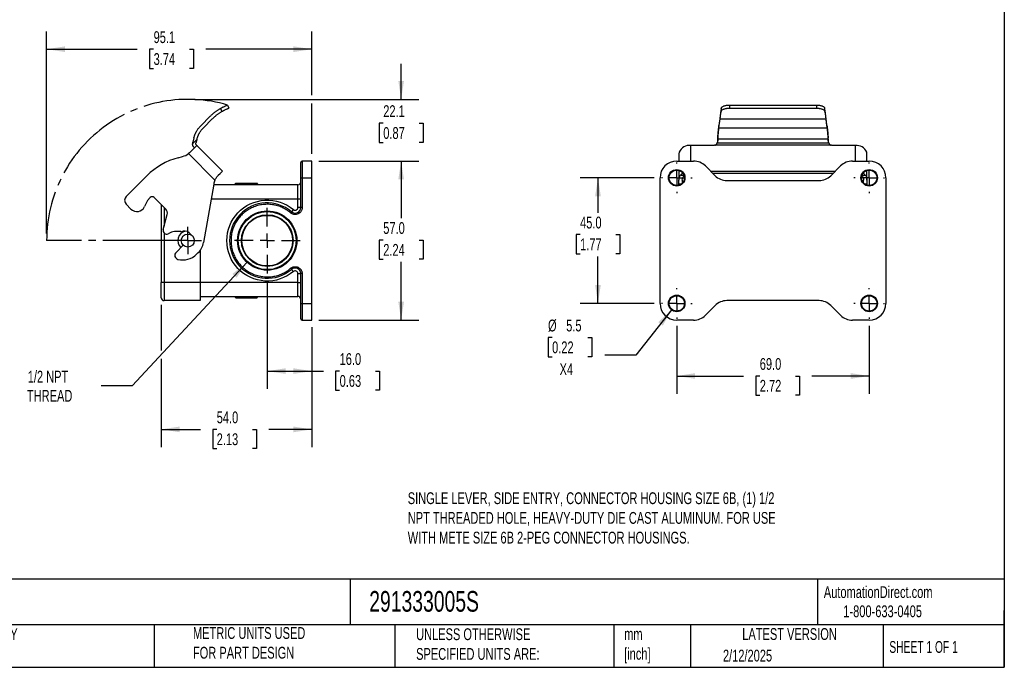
# Model space of a CAD drawing. Header units: millimetres. Extents: x 13 to 546, y 13 to 419.
# Tile 4 of 8: x 193 to 546, y 13 to 245. Entities that reach past the tile are written whole.
import ezdxf

# ---------------------------------------------------------------- set-up
doc = ezdxf.new("R2010")
doc.units = ezdxf.units.MM
doc.header["$LTSCALE"] = 2
doc.linetypes.add('SLD-Center', pattern=[19.05, 15.24, -1.27, 1.27, -1.27])
doc.linetypes.add('SLD-Solid', pattern=[0])
doc.layers.add('CENTER', color=40, linetype='SLD-Center')
doc.layers.add('DIMENSIONS', color=140, linetype='SLD-Solid', lineweight=25)
doc.layers.add('TEXT', color=140, linetype='SLD-Solid', lineweight=25)
doc.styles.add('SLDTEXTSTYLE0', font='TXT', dxfattribs={"width": 0.7})
doc.styles.add('SLDTEXTSTYLE1', font='TXT', dxfattribs={"width": 0.65})
doc.dimstyles.new('SLDDIMSTYLE1', dxfattribs={"dimtxt": 4.316016, "dimasz": 6.604, "dimexe": 0, "dimexo": 0.0625, "dimgap": 1.079004, "dimtad": 0, "dimtih": 1, "dimtoh": 1, "dimrnd": 1e-09, "dimzin": 12, "dimdsep": 46, "dimtxsty": 'SLDTEXTSTYLE0', "dimsah": 1, "dimcen": 0, "dimadec": 0, "dimazin": 3, "dimtfac": 1, "dimtofl": 0, "dimtmove": 0, "dimatfit": 3, "dimfxl": 0, "dimfrac": 2, "dimtolj": 1, "dimtzin": 12, "dimarcsym": 0})
doc.dimstyles.new('SLDDIMSTYLE2', dxfattribs={"dimtxt": 4.316016, "dimasz": 6.604, "dimexe": 0, "dimexo": 0.0625, "dimgap": 1.079004, "dimtad": 0, "dimtih": 1, "dimtoh": 1, "dimrnd": 1e-09, "dimzin": 12, "dimdsep": 46, "dimtxsty": 'SLDTEXTSTYLE0', "dimsah": 1, "dimcen": 0.09, "dimadec": 0, "dimazin": 3, "dimtfac": 1, "dimtmove": 0, "dimatfit": 0, "dimfxl": 0, "dimfrac": 2, "dimtolj": 1, "dimtzin": 12, "dimarcsym": 0})
doc.dimstyles.new('SLDDIMSTYLE3', dxfattribs={"dimtxt": 4.316016, "dimasz": 6.604, "dimexe": 0, "dimexo": 0.0625, "dimgap": 1.079004, "dimtad": 0, "dimtih": 1, "dimtoh": 1, "dimrnd": 1e-09, "dimzin": 12, "dimdsep": 46, "dimtxsty": 'SLDTEXTSTYLE0', "dimsah": 1, "dimcen": 0.09, "dimadec": 0, "dimazin": 3, "dimtfac": 1, "dimtofl": 0, "dimtmove": 0, "dimatfit": 3, "dimfxl": 0, "dimfrac": 2, "dimtolj": 1, "dimtzin": 12, "dimarcsym": 0})
doc.dimstyles.new('SLDDIMSTYLE4', dxfattribs={"dimtxt": 4.316016, "dimasz": 6.604, "dimexe": 0, "dimexo": 0.0625, "dimgap": 1.079004, "dimtad": 0, "dimtih": 1, "dimtoh": 1, "dimrnd": 1e-09, "dimzin": 4, "dimdsep": 46, "dimtxsty": 'SLDTEXTSTYLE0', "dimsah": 1, "dimcen": 0.09, "dimadec": 0, "dimazin": 1, "dimtfac": 1, "dimtofl": 0, "dimtmove": 0, "dimatfit": 3, "dimfxl": 0, "dimfrac": 2, "dimtolj": 1, "dimtzin": 12, "dimarcsym": 0})
doc.dimstyles.new('SLDDIMSTYLE5', dxfattribs={"dimtxt": 4.316016, "dimasz": 6.604, "dimexe": 0, "dimexo": 0.0625, "dimgap": 1.079004, "dimtad": 0, "dimtih": 1, "dimtoh": 1, "dimrnd": 1e-09, "dimzin": 12, "dimdsep": 46, "dimtxsty": 'SLDTEXTSTYLE0', "dimsah": 1, "dimcen": 0, "dimadec": 0, "dimazin": 3, "dimtfac": 1, "dimtofl": 0, "dimtmove": 0, "dimatfit": 3, "dimfxl": 0, "dimfrac": 2, "dimtolj": 1, "dimtzin": 12, "dimarcsym": 0})

# ---------------------------------------------------------------- blocks, each defined once
blk = doc.blocks.new('_D_3')
at = {"layer": 'DIMENSIONS'}
for p, q in [((329.85, 216.14), (329.85, 228.84)), ((255.89, 216.14), (336.2, 216.14)), ((323.44, 207.59), (321.99, 207.59)), ((321.99, 207.59), (321.99, 200.73)), ((336.27, 207.59), (337.72, 207.59)), ((337.72, 207.59), (337.72, 200.73)), ((321.99, 200.73), (323.44, 200.73)), ((337.72, 200.73), (336.27, 200.73)), ((300.39, 194.04), (336.2, 194.04)), ((329.85, 194.04), (329.85, 181.34))]:
    blk.add_line(p, q, dxfattribs=at)
for points in [[(329.85, 216.14), (330.87, 222.75), (328.84, 222.75)], [(329.85, 194.04), (328.84, 187.44), (330.87, 187.44)]]:
    blk.add_solid(points, dxfattribs=at)
at = {"layer": 'DIMENSIONS', "char_height": 4.233, "attachment_point": 1, "style": 'SLDTEXTSTYLE0'}
for s, insert in [('22.1', (323.44, 214.02)), ('0.87', (323.44, 206.19))]:
    blk.add_mtext(s, dxfattribs=dict(at, insert=insert))
blk = doc.blocks.new('_D_4')
at = {"layer": 'DIMENSIONS'}
for p, q in [((202.75, 168.08), (202.75, 240.45)), ((297.85, 217.67), (297.85, 240.45)), ((202.75, 234.1), (235.26, 234.1)), ((241.11, 234.1), (239.66, 234.1)), ((239.66, 234.1), (239.66, 227.24)), ((253.94, 234.1), (255.39, 234.1)), ((255.39, 234.1), (255.39, 227.24)), ((297.85, 234.1), (259.79, 234.1)), ((239.66, 227.24), (241.11, 227.24)), ((255.39, 227.24), (253.94, 227.24)), ((297.85, 196.58), (297.85, 214.62))]:
    blk.add_line(p, q, dxfattribs=at)
for points in [[(202.75, 234.1), (209.36, 233.09), (209.36, 235.12)], [(297.85, 234.1), (291.25, 235.12), (291.25, 233.09)]]:
    blk.add_solid(points, dxfattribs=at)
at = {"layer": 'DIMENSIONS', "char_height": 4.233, "attachment_point": 1, "style": 'SLDTEXTSTYLE0'}
for s, insert in [('95.1', (241.11, 240.53)), ('3.74', (241.11, 232.7))]:
    blk.add_mtext(s, dxfattribs=dict(at, insert=insert))
blk = doc.blocks.new('_D_5')
at = {"layer": 'DIMENSIONS'}
for p, q in [((300.39, 194.04), (336.2, 194.04)), ((329.85, 194.04), (329.85, 173.56)), ((323.44, 165.73), (321.99, 165.73)), ((321.99, 165.73), (321.99, 158.87)), ((336.27, 165.73), (337.72, 165.73)), ((337.72, 165.73), (337.72, 158.87)), ((321.99, 158.87), (323.44, 158.87)), ((337.72, 158.87), (336.27, 158.87)), ((329.85, 137.04), (329.85, 157.91)), ((300.39, 137.04), (336.2, 137.04))]:
    blk.add_line(p, q, dxfattribs=at)
for points in [[(329.85, 194.04), (328.84, 187.44), (330.87, 187.44)], [(329.85, 137.04), (330.87, 143.65), (328.84, 143.65)]]:
    blk.add_solid(points, dxfattribs=at)
at = {"layer": 'DIMENSIONS', "char_height": 4.233, "attachment_point": 1, "style": 'SLDTEXTSTYLE0'}
for s, insert in [('57.0', (323.44, 172.16)), ('2.24', (323.44, 164.33))]:
    blk.add_mtext(s, dxfattribs=dict(at, insert=insert))
blk = doc.blocks.new('_D_6')
at = {"layer": 'DIMENSIONS'}
for p, q in [((243.85, 142.5), (243.85, 126.22)), ((297.85, 134.5), (297.85, 91.57)), ((243.85, 123.17), (243.85, 91.57)), ((243.85, 97.92), (257.88, 97.92)), ((263.73, 97.92), (262.28, 97.92)), ((262.28, 97.92), (262.28, 91.06)), ((276.55, 97.92), (278, 97.92)), ((278, 97.92), (278, 91.06)), ((297.85, 97.92), (282.4, 97.92)), ((262.28, 91.06), (263.73, 91.06)), ((278, 91.06), (276.55, 91.06))]:
    blk.add_line(p, q, dxfattribs=at)
for points in [[(243.85, 97.92), (250.46, 96.9), (250.46, 98.93)], [(297.85, 97.92), (291.25, 98.93), (291.25, 96.9)]]:
    blk.add_solid(points, dxfattribs=at)
at = {"layer": 'DIMENSIONS', "char_height": 4.233, "attachment_point": 1, "style": 'SLDTEXTSTYLE0'}
for s, insert in [('54.0', (263.73, 104.34)), ('2.13', (263.73, 96.51))]:
    blk.add_mtext(s, dxfattribs=dict(at, insert=insert))
blk = doc.blocks.new('_D_7')
at = {"layer": 'DIMENSIONS'}
for p, q in [((281.85, 151.21), (281.85, 112.44)), ((297.85, 134.5), (297.85, 112.44)), ((281.85, 118.79), (297.85, 118.79)), ((297.85, 118.79), (301.96, 118.79)), ((307.8, 118.79), (306.35, 118.79)), ((306.35, 118.79), (306.35, 111.93)), ((320.63, 118.79), (322.08, 118.79)), ((322.08, 118.79), (322.08, 111.93)), ((306.35, 111.93), (307.8, 111.93)), ((322.08, 111.93), (320.63, 111.93))]:
    blk.add_line(p, q, dxfattribs=at)
for points in [[(281.85, 118.79), (288.46, 117.78), (288.46, 119.81)], [(297.85, 118.79), (291.25, 119.81), (291.25, 117.78)]]:
    blk.add_solid(points, dxfattribs=at)
at = {"layer": 'DIMENSIONS', "char_height": 4.233, "attachment_point": 1, "style": 'SLDTEXTSTYLE0'}
for s, insert in [('16.0', (307.8, 125.22)), ('0.63', (307.8, 117.39))]:
    blk.add_mtext(s, dxfattribs=dict(at, insert=insert))
blk = doc.blocks.new('_D_8')
at = {"layer": 'DIMENSIONS'}
for p, q in [((274.62, 157.76), (233.4, 113.46)), ((233.4, 113.46), (222.29, 113.46))]:
    blk.add_line(p, q, dxfattribs=at)
blk.add_solid([(274.62, 157.76), (269.37, 153.62), (270.86, 152.23)], dxfattribs=at)
at = {"layer": 'DIMENSIONS', "char_height": 4.233, "attachment_point": 1, "style": 'SLDTEXTSTYLE0'}
for s, insert in [('1/2 NPT', (195.98, 118.92)), ('THREAD', (195.69, 112.06))]:
    blk.add_mtext(s, dxfattribs=dict(at, insert=insert))
blk = doc.blocks.new('SW_CENTERMARKSYMBOL_8')
at = {"layer": 'CENTER', "color": 0}
for p, q in [((0, 2.54), (0, 4.89)), ((-2.54, 0), (-4.89, 0)), ((0, 0), (-2.54, 0)), ((0, 0), (0, 2.54)), ((0, 0), (0, -2.54)), ((0, 0), (2.54, 0)), ((2.54, 0), (4.89, 0)), ((0, -2.54), (0, -4.89))]:
    blk.add_line(p, q, dxfattribs=at)
blk = doc.blocks.new('SW_CENTERMARKSYMBOL_9')
at = {"layer": 'CENTER', "color": 0}
for p, q in [((0, 5.08), (0, 11.79)), ((-5.08, 0), (-11.79, 0)), ((0, 0), (-2.54, 0)), ((0, 0), (0, 2.54)), ((0, 0), (0, -2.54)), ((0, 0), (2.54, 0)), ((5.08, 0), (11.79, 0)), ((0, -5.08), (0, -11.79))]:
    blk.add_line(p, q, dxfattribs=at)
blk = doc.blocks.new('_D_9')
at = {"layer": 'DIMENSIONS'}
for p, q in [((428.66, 135), (428.66, 110.69)), ((497.66, 135), (497.66, 110.69)), ((428.66, 117.04), (452.58, 117.04)), ((458.43, 117.04), (456.98, 117.04)), ((456.98, 117.04), (456.98, 110.18)), ((471.25, 117.04), (472.7, 117.04)), ((472.7, 117.04), (472.7, 110.18)), ((497.66, 117.04), (477.1, 117.04)), ((456.98, 110.18), (458.43, 110.18)), ((472.7, 110.18), (471.25, 110.18))]:
    blk.add_line(p, q, dxfattribs=at)
for points in [[(428.66, 117.04), (435.26, 116.03), (435.26, 118.06)], [(497.66, 117.04), (491.06, 118.06), (491.06, 116.03)]]:
    blk.add_solid(points, dxfattribs=at)
at = {"layer": 'DIMENSIONS', "char_height": 4.233, "attachment_point": 1, "style": 'SLDTEXTSTYLE0'}
for s, insert in [('69.0', (458.43, 123.47)), ('2.72', (458.43, 115.64))]:
    blk.add_mtext(s, dxfattribs=dict(at, insert=insert))
blk = doc.blocks.new('_D_10')
at = {"layer": 'DIMENSIONS'}
for p, q in [((420.62, 188.04), (394.07, 188.04)), ((400.42, 188.04), (400.42, 175.52)), ((394, 167.7), (392.55, 167.7)), ((392.55, 167.7), (392.55, 160.84)), ((406.83, 167.7), (408.28, 167.7)), ((408.28, 167.7), (408.28, 160.84)), ((392.55, 160.84), (394, 160.84)), ((400.42, 143.04), (400.42, 159.87)), ((408.28, 160.84), (406.83, 160.84)), ((420.62, 143.04), (394.07, 143.04))]:
    blk.add_line(p, q, dxfattribs=at)
for points in [[(400.42, 188.04), (399.4, 181.44), (401.43, 181.44)], [(400.42, 143.04), (401.43, 149.65), (399.4, 149.65)]]:
    blk.add_solid(points, dxfattribs=at)
at = {"layer": 'DIMENSIONS', "char_height": 4.233, "attachment_point": 1, "style": 'SLDTEXTSTYLE0'}
for s, insert in [('45.0', (394, 174.12)), ('1.77', (394, 166.3))]:
    blk.add_mtext(s, dxfattribs=dict(at, insert=insert))
blk = doc.blocks.new('_D_11')
at = {"layer": 'DIMENSIONS'}
for p, q in [((426.95, 140.89), (413.99, 124.55)), ((383.97, 130.82), (382.53, 130.82)), ((382.53, 130.82), (382.53, 123.96)), ((396.8, 130.82), (398.25, 130.82)), ((398.25, 130.82), (398.25, 123.96)), ((382.53, 123.96), (383.97, 123.96)), ((398.25, 123.96), (396.8, 123.96)), ((413.99, 124.55), (402.87, 124.55))]:
    blk.add_line(p, q, dxfattribs=at)
blk.add_solid([(426.95, 140.89), (422.05, 136.35), (423.64, 135.08)], dxfattribs=at)
at = {"layer": 'DIMENSIONS', "char_height": 4.233, "attachment_point": 1, "style": 'SLDTEXTSTYLE0'}
for s, insert in [('%%c', (382.51, 137.24)), ('5.5', (389.03, 137.24)), ('0.22', (383.97, 129.42)), ('X4', (386.66, 121.59))]:
    blk.add_mtext(s, dxfattribs=dict(at, insert=insert))
blk = doc.blocks.new('SW_CENTERMARKSYMBOL_10')
at = {"layer": 'CENTER', "color": 0}
for p, q in [((0, 5.08), (0, 5.5)), ((-5.08, 0), (-5.5, 0)), ((0, 0), (-2.54, 0)), ((0, 0), (0, 2.54)), ((0, 0), (0, -2.54)), ((0, 0), (2.54, 0)), ((5.08, 0), (5.5, 0)), ((0, -5.08), (0, -5.5))]:
    blk.add_line(p, q, dxfattribs=at)
blk = doc.blocks.new('SW_CENTERMARKSYMBOL_11')
at = {"layer": 'CENTER', "color": 0}
for p, q in [((0, 5.08), (0, 5.5)), ((-5.08, 0), (-5.5, 0)), ((0, 0), (-2.54, 0)), ((0, 0), (0, 2.54)), ((0, 0), (0, -2.54)), ((0, 0), (2.54, 0)), ((5.08, 0), (5.5, 0)), ((0, -5.08), (0, -5.5))]:
    blk.add_line(p, q, dxfattribs=at)
blk = doc.blocks.new('SW_CENTERMARKSYMBOL_12')
at = {"layer": 'CENTER', "color": 0}
for p, q in [((0, 5.08), (0, 5.5)), ((-5.08, 0), (-5.5, 0)), ((0, 0), (-2.54, 0)), ((0, 0), (0, 2.54)), ((0, 0), (0, -2.54)), ((0, 0), (2.54, 0)), ((5.08, 0), (5.5, 0)), ((0, -5.08), (0, -5.5))]:
    blk.add_line(p, q, dxfattribs=at)
blk = doc.blocks.new('SW_CENTERMARKSYMBOL_13')
at = {"layer": 'CENTER', "color": 0}
for p, q in [((0, 5.08), (0, 5.5)), ((-5.08, 0), (-5.5, 0)), ((0, 0), (-2.54, 0)), ((0, 0), (0, 2.54)), ((0, 0), (0, -2.54)), ((0, 0), (2.54, 0)), ((5.08, 0), (5.5, 0)), ((0, -5.08), (0, -5.5))]:
    blk.add_line(p, q, dxfattribs=at)

msp = doc.modelspace()

# ---------------------------------------------------------------- linework, layer by layer
for p, q in [((265.097, 212.894), (265.543, 211.765)), ((267.588, 214.1), (268.029, 212.984)), ((444.611, 212.894), (444.569, 211.765)), ((447.61, 214.1), (447.568, 212.984)), ((447.568, 212.984), (478.751, 212.984)), ((447.61, 214.1), (478.709, 214.1)), ((478.709, 214.1), (478.751, 212.984)), ((481.751, 211.765), (481.709, 212.894)), ((261.298, 209.973), (258.123, 206.798)), ((258.971, 205.95), (262.146, 209.124)), ((444.195, 209.973), (443.802, 206.798)), ((443.802, 205.95), (444.195, 209.124)), ((444.195, 209.124), (482.124, 209.124)), ((482.517, 206.798), (482.124, 209.973)), ((482.124, 209.124), (482.517, 205.95)), ((443.802, 205.95), (482.517, 205.95)), ((255.067, 200.207), (256.631, 201.771)), ((255.535, 202.315), (255.133, 200.817)), ((256.631, 201.771), (256.694, 202.005)), ((443.365, 202.315), (443.255, 200.911)), ((443.34, 201.29), (443.399, 201.771)), ((443.399, 201.771), (443.417, 202.005)), ((443.417, 202.005), (482.902, 202.005)), ((482.902, 202.005), (482.921, 201.771)), ((482.921, 201.771), (482.98, 201.29)), ((483.065, 200.911), (482.955, 202.315)), ((256.607, 199.626), (254.208, 197.227)), ((265.799, 190.433), (256.607, 199.626)), ((441.759, 199.626), (433.66, 199.626)), ((433.66, 194.043), (433.66, 199.626)), ((483.899, 199.733), (442.42, 199.733)), ((443.149, 200.506), (483.171, 200.506)), ((492.66, 199.626), (484.561, 199.626)), ((492.66, 199.626), (492.66, 194.043)), ((249.882, 195.236), (251.519, 195.674)), ((253.599, 196.694), (263.096, 187.197)), ((429.46, 196.694), (429.46, 194.043)), ((496.86, 194.043), (496.86, 196.694)), ((294.354, 194.043), (294.354, 188.043)), ((297.854, 194.043), (294.354, 194.043)), ((297.854, 188.043), (297.854, 194.043)), ((428.66, 194.043), (434.674, 194.043)), ((429.46, 190.674), (429.46, 187.197)), ((438.917, 192.286), (442.402, 188.8)), ((483.917, 188.8), (487.402, 192.286)), ((491.645, 194.043), (497.66, 194.043)), ((496.86, 187.197), (496.86, 190.674)), ((231.293, 181.382), (238.675, 188.765)), ((264.309, 188.943), (264.951, 189.585)), ((264.951, 189.585), (265.799, 190.433)), ((293.854, 177.386), (293.854, 188.043)), ((293.854, 188.043), (294.354, 188.043)), ((294.354, 188.043), (294.354, 177.386)), ((294.354, 188.043), (297.854, 188.043)), ((297.854, 143.043), (297.854, 188.043)), ((422.66, 143.043), (422.66, 188.043)), ((429.46, 185.742), (429.46, 187.197)), ((430.018, 188.943), (431.259, 188.943)), ((430.66, 187.197), (430.66, 186.156)), ((430.72, 189.585), (430.868, 189.682)), ((430.72, 189.585), (430.89, 189.585)), ((440.77, 190.433), (485.55, 190.433)), ((484.701, 189.585), (441.618, 189.585)), ((495.061, 188.943), (496.302, 188.943)), ((495.599, 189.585), (495.421, 189.585)), ((495.452, 189.682), (495.599, 189.585)), ((495.66, 186.156), (495.66, 187.197)), ((496.86, 187.197), (496.86, 185.742)), ((503.66, 188.043), (503.66, 143.043)), ((262.643, 185.742), (258.964, 164.882)), ((292.854, 185.543), (262.607, 185.543)), ((270.354, 185.543), (270.354, 185.843)), ((270.354, 185.843), (271.128, 185.843)), ((271.128, 186.043), (270.554, 186.043)), ((271.128, 186.043), (271.128, 185.843)), ((273.929, 186.043), (271.128, 186.043)), ((271.128, 185.543), (271.128, 185.843)), ((271.128, 185.843), (273.157, 185.843)), ((273.157, 185.543), (273.157, 185.843)), ((273.157, 185.843), (278.354, 185.843)), ((278.154, 186.043), (273.929, 186.043)), ((278.354, 185.843), (278.354, 185.543)), ((292.854, 180.543), (292.854, 185.543)), ((429.46, 185.742), (429.46, 185.412)), ((430.165, 185.742), (429.46, 185.742)), ((446.645, 187.043), (479.674, 187.043)), ((496.86, 185.742), (496.154, 185.742)), ((496.86, 185.412), (496.86, 185.742)), ((239.919, 180.958), (238.858, 179.897)), ((245.467, 176.825), (241.334, 180.958)), ((261.726, 180.543), (292.854, 180.543)), ((292.854, 177.386), (292.854, 180.543)), ((292.854, 180.543), (293.854, 180.543)), ((232.996, 176.851), (231.293, 178.554)), ((238.858, 179.897), (237.836, 177.704)), ((243.854, 178.437), (243.854, 150.543)), ((244.854, 177.437), (244.854, 170.675)), ((291.209, 176.622), (290.564, 175.858)), ((293.854, 177.386), (292.854, 177.386)), ((294.354, 177.386), (293.854, 177.386)), ((244.544, 169.516), (245.984, 174.893)), ((280.846, 174.59), (283.172, 174.549)), ((290.241, 175.476), (290.564, 175.858)), ((244.854, 168.287), (244.854, 150.543)), ((247.504, 168.54), (246.349, 168.002)), ((250.867, 168.774), (248.561, 168.774)), ((250.975, 168.606), (250.867, 168.774)), ((254.64, 167.51), (253.856, 168.294)), ((249.143, 161.332), (251.693, 163.881)), ((257.021, 161.148), (256.526, 160.653)), ((257.854, 162.155), (257.854, 150.543)), ((283.172, 156.537), (280.846, 156.497)), ((290.241, 155.61), (290.564, 155.228)), ((290.564, 155.228), (291.209, 154.464)), ((292.854, 153.7), (293.854, 153.7)), ((292.854, 150.543), (292.854, 153.7)), ((293.854, 143.043), (293.854, 153.7)), ((294.354, 153.7), (293.854, 153.7)), ((294.354, 153.7), (294.354, 143.043)), ((244.854, 150.543), (243.854, 150.543)), ((244.854, 150.543), (244.854, 144.043)), ((257.854, 150.543), (244.854, 150.543)), ((257.854, 150.543), (257.854, 144.043)), ((292.854, 150.543), (257.854, 150.543)), ((292.854, 150.543), (293.854, 150.543)), ((292.854, 145.543), (292.854, 150.543)), ((257.854, 145.543), (292.854, 145.543)), ((270.354, 145.243), (270.354, 145.543)), ((270.354, 145.243), (271.954, 145.243)), ((270.554, 145.043), (271.754, 145.043)), ((271.754, 145.043), (273.754, 145.043)), ((271.954, 145.243), (271.954, 145.543)), ((271.954, 145.243), (273.554, 145.243)), ((273.554, 145.243), (273.554, 145.543)), ((273.554, 145.243), (275.154, 145.243)), ((273.754, 145.043), (274.954, 145.043)), ((274.954, 145.043), (276.954, 145.043)), ((275.154, 145.243), (275.154, 145.543)), ((275.154, 145.243), (276.754, 145.243)), ((276.754, 145.243), (276.754, 145.543)), ((276.754, 145.243), (278.354, 145.243)), ((276.954, 145.043), (278.154, 145.043)), ((278.354, 145.243), (278.354, 145.543)), ((257.854, 144.043), (244.854, 144.043)), ((293.854, 143.043), (294.354, 143.043)), ((294.354, 143.043), (297.854, 143.043)), ((294.354, 143.043), (294.354, 137.043)), ((297.854, 137.043), (297.854, 143.043)), ((442.402, 142.286), (438.917, 138.8)), ((479.674, 144.043), (446.645, 144.043)), ((487.402, 138.8), (483.917, 142.286)), ((294.354, 137.043), (297.854, 137.043)), ((434.674, 137.043), (428.66, 137.043)), ((497.66, 137.043), (491.645, 137.043))]:
    msp.add_line(p, q)
for centre, radius in [((428.66, 188.043), 2.96), ((428.66, 188.043), 2.75), ((497.66, 188.043), 2.96), ((497.66, 188.043), 2.75), ((281.854, 165.543), 10.628), ((281.854, 165.543), 10.393), ((281.854, 165.543), 9.25), ((281.852, 165.543), 9.102), ((253.354, 165.543), 2.35), ((428.66, 143.043), 2.96), ((428.66, 143.043), 2.75), ((497.66, 143.043), 2.96), ((497.66, 143.043), 2.75)]:
    msp.add_circle(centre, radius)
for centre, radius, start, end in [((433.25, 195.59), 4.057, 84.20136, 156.19619), ((493.036, 195.532), 4.111, 24.34729, 95.25516), ((256.353, 171.087), 25, 105.0007, 135), ((249.966, 201.47), 6, 285.0007, 307.26346), ((294.354, 193.543), 0.5, 90, 180), ((428.66, 188.043), 6, 90, 180), ((434.674, 188.043), 6, 45, 90), ((491.645, 188.043), 6, 90, 135), ((497.66, 188.043), 6, 0, 90), ((268.551, 184.7), 6, 155.40384, 169.9999), ((432.629, 186.791), 3.383, 124.33938, 140.51336), ((446.645, 193.043), 6, 225, 270), ((479.674, 193.043), 6, 270, 315), ((493.691, 186.791), 3.383, 39.48664, 55.66062), ((270.554, 185.843), 0.2, 90, 180), ((278.154, 185.843), 0.2, 0, 90), ((292.854, 186.543), 1, 270, 0), ((232.707, 179.968), 2, 135, 225), ((240.626, 180.251), 1, 45, 135), ((235.117, 178.972), 3, 225, 334.99948), ((244.053, 175.411), 2, 344.99995, 45), ((281.854, 165.543), 13.5, 49.82223, 310.17777), ((291.854, 177.386), 2, 229.82223, 0), ((291.854, 177.386), 1, 229.82223, 0), ((245.799, 169.18), 1.3, 164.99995, 294.99976), ((248.561, 166.274), 2.5, 90, 114.99976), ((253.354, 165.543), 3.55, 105.34932, 225), ((252.223, 166.674), 2.3, 44.75275, 122.85988), ((252.071, 166.098), 7, 315, 349.9999), ((250.204, 160.271), 1.5, 135, 255.60307), ((251.571, 165.598), 7, 255.60307, 315.05329), ((291.854, 153.7), 2, 0, 130.17777), ((291.854, 153.7), 1, 0, 130.17777), ((244.854, 145.043), 1, 180, 270), ((270.554, 145.243), 0.2, 180, 270), ((271.754, 145.243), 0.2, 270, 0), ((273.754, 145.243), 0.2, 180, 270), ((274.954, 145.243), 0.2, 270, 0), ((276.954, 145.243), 0.2, 180, 270), ((278.154, 145.243), 0.2, 270, 0), ((292.854, 144.543), 1, 0, 90), ((428.66, 143.043), 6, 180, 270), ((446.645, 138.043), 6, 90, 135), ((479.674, 138.043), 6, 45, 90), ((497.66, 143.043), 6, 270, 0), ((434.674, 143.043), 6, 270, 315), ((491.645, 143.043), 6, 225, 270), ((294.354, 137.543), 0.5, 180, 270)]:
    msp.add_arc(centre, radius, start, end)
msp.add_ellipse((273.929, 185.843), major_axis=(-0.773, 0), ratio=0.258819, start_param=4.712389, end_param=6.2831853)
for points, knots in [([(265.097, 212.894), (264.971, 212.82), (264.719, 212.672), (264.349, 212.439), (263.984, 212.198), (263.626, 211.948), (263.274, 211.691), (262.929, 211.425), (262.59, 211.151), (262.257, 210.869), (261.93, 210.579), (261.61, 210.281), (261.402, 210.076), (261.298, 209.973)], [0, 0, 0, 0, 0.0912778, 0.1823306, 0.2732083, 0.3639615, 0.4546407, 0.5452966, 0.6359799, 0.7267415, 0.8176318, 0.9087013, 1, 1, 1, 1]), ([(265.097, 212.894), (265.137, 212.918), (265.217, 212.964), (265.338, 213.032), (265.458, 213.099), (265.618, 213.186), (265.814, 213.29), (266.12, 213.447), (266.481, 213.623), (266.861, 213.797), (267.176, 213.933), (267.371, 214.013), (267.483, 214.058), (267.544, 214.082), (267.581, 214.097), (267.586, 214.099), (267.588, 214.1)], [0, 0, 0, 0, 0.0311615, 0.0623429, 0.0936098, 0.1250275, 0.1877229, 0.2498789, 0.3750112, 0.4995205, 0.6246321, 0.7492157, 0.8123353, 0.8748038, 0.9371736, 1, 1, 1, 1]), ([(265.543, 211.765), (265.588, 211.792), (265.68, 211.846), (265.817, 211.924), (265.954, 212.001), (266.089, 212.076), (266.224, 212.149), (266.357, 212.219), (266.588, 212.339), (266.918, 212.502), (267.286, 212.672), (267.608, 212.812), (267.786, 212.886), (267.891, 212.929), (267.952, 212.953), (268.014, 212.978), (268.024, 212.982), (268.029, 212.984)], [0, 0, 0, 0, 0.0356742, 0.071398, 0.1071741, 0.143005, 0.1788933, 0.2148414, 0.250852, 0.3701521, 0.5005396, 0.6119195, 0.7501751, 0.7802953, 0.8319827, 0.905224, 1, 1, 1, 1]), ([(444.611, 212.894), (444.598, 212.82), (444.574, 212.672), (444.536, 212.439), (444.499, 212.198), (444.461, 211.948), (444.424, 211.691), (444.386, 211.425), (444.348, 211.151), (444.31, 210.869), (444.272, 210.579), (444.233, 210.281), (444.208, 210.076), (444.195, 209.973)], [0, 0, 0, 0, 0.0912778, 0.1823306, 0.2732083, 0.3639615, 0.4546407, 0.5452966, 0.6359799, 0.7267415, 0.8176318, 0.9087013, 1, 1, 1, 1]), ([(444.569, 211.765), (444.574, 211.792), (444.584, 211.846), (444.611, 211.924), (444.645, 212.001), (444.687, 212.076), (444.738, 212.149), (444.797, 212.219), (444.915, 212.339), (445.136, 212.502), (445.497, 212.672), (445.947, 212.812), (446.321, 212.886), (446.63, 212.929), (446.853, 212.953), (447.175, 212.978), (447.427, 212.982), (447.568, 212.984)], [0, 0, 0, 0, 0.0356742, 0.071398, 0.1071741, 0.143005, 0.1788933, 0.2148414, 0.250852, 0.3701521, 0.5005396, 0.6119195, 0.7501751, 0.7802953, 0.8319827, 0.905224, 1, 1, 1, 1]), ([(444.611, 212.894), (444.615, 212.918), (444.624, 212.964), (444.646, 213.032), (444.674, 213.099), (444.719, 213.186), (444.791, 213.29), (444.939, 213.447), (445.181, 213.623), (445.557, 213.797), (446.003, 213.933), (446.423, 214.013), (446.778, 214.058), (447.051, 214.082), (447.329, 214.097), (447.516, 214.099), (447.61, 214.1)], [0, 0, 0, 0, 0.0311615, 0.0623429, 0.0936098, 0.1250275, 0.1877229, 0.2498789, 0.3750112, 0.4995205, 0.6246321, 0.7492157, 0.8123353, 0.8748038, 0.9371736, 1, 1, 1, 1]), ([(478.709, 214.1), (478.756, 214.1), (478.849, 214.099), (478.988, 214.096), (479.128, 214.09), (479.313, 214.078), (479.54, 214.059), (479.894, 214.014), (480.314, 213.933), (480.76, 213.797), (481.137, 213.624), (481.38, 213.448), (481.528, 213.291), (481.615, 213.166), (481.678, 213.034), (481.698, 212.941), (481.709, 212.894)], [0, 0, 0, 0, 0.0311215, 0.0622873, 0.093566, 0.1250251, 0.1876724, 0.2498792, 0.3749445, 0.4995317, 0.6245711, 0.7492157, 0.8121828, 0.8746113, 0.937038, 1, 1, 1, 1]), ([(478.751, 212.984), (478.808, 212.984), (478.917, 212.983), (479.073, 212.978), (479.215, 212.971), (479.342, 212.963), (479.455, 212.953), (479.554, 212.944), (479.639, 212.934), (479.711, 212.926), (479.769, 212.918), (479.814, 212.912), (480.032, 212.88), (480.377, 212.811), (480.825, 212.671), (481.186, 212.501), (481.427, 212.323), (481.571, 212.167), (481.657, 212.04), (481.72, 211.906), (481.741, 211.812), (481.751, 211.765)], [0, 0, 0, 0, 0.0379477, 0.0728672, 0.1047583, 0.1336209, 0.1594548, 0.1822599, 0.2020361, 0.2187832, 0.2325013, 0.2431901, 0.2508498, 0.3891712, 0.5005269, 0.6302969, 0.7501483, 0.8125029, 0.8749206, 0.9374151, 1, 1, 1, 1]), ([(482.124, 209.973), (482.112, 210.076), (482.086, 210.281), (482.048, 210.579), (482.01, 210.869), (481.972, 211.151), (481.934, 211.425), (481.896, 211.691), (481.858, 211.948), (481.821, 212.198), (481.783, 212.439), (481.746, 212.672), (481.721, 212.82), (481.709, 212.894)], [0, 0, 0, 0, 0.0912987, 0.1823682, 0.2732585, 0.3640201, 0.4547034, 0.5453593, 0.6360385, 0.7267917, 0.8176694, 0.9087222, 1, 1, 1, 1]), ([(262.146, 209.124), (262.249, 209.226), (262.454, 209.428), (262.771, 209.722), (263.094, 210.007), (263.424, 210.284), (263.761, 210.552), (264.104, 210.812), (264.453, 211.064), (264.81, 211.306), (265.172, 211.541), (265.419, 211.69), (265.543, 211.765)], [0, 0, 0, 0, 0.1003822, 0.2005146, 0.3004587, 0.4002762, 0.5000292, 0.5997798, 0.6995903, 0.7995227, 0.8996388, 1, 1, 1, 1]), ([(444.195, 209.124), (444.208, 209.226), (444.233, 209.428), (444.271, 209.722), (444.308, 210.007), (444.346, 210.284), (444.383, 210.552), (444.421, 210.812), (444.458, 211.064), (444.495, 211.306), (444.532, 211.541), (444.556, 211.69), (444.569, 211.765)], [0, 0, 0, 0, 0.1003822, 0.2005146, 0.3004587, 0.4002762, 0.5000292, 0.5997798, 0.6995903, 0.7995227, 0.8996388, 1, 1, 1, 1]), ([(481.751, 211.765), (481.763, 211.69), (481.788, 211.541), (481.825, 211.306), (481.862, 211.064), (481.899, 210.812), (481.936, 210.552), (481.974, 210.284), (482.011, 210.007), (482.049, 209.722), (482.087, 209.428), (482.112, 209.226), (482.124, 209.124)], [0, 0, 0, 0, 0.1003612, 0.2004773, 0.3004097, 0.4002202, 0.4999708, 0.5997238, 0.6995413, 0.7994854, 0.8996178, 1, 1, 1, 1]), ([(255.535, 202.315), (255.561, 202.411), (255.615, 202.604), (255.708, 202.896), (255.812, 203.192), (255.928, 203.493), (256.058, 203.799), (256.202, 204.107), (256.36, 204.418), (256.536, 204.736), (256.742, 205.078), (256.993, 205.456), (257.303, 205.878), (257.679, 206.338), (257.97, 206.639), (258.123, 206.798)], [0, 0, 0, 0, 0.0567022, 0.1150572, 0.175065, 0.2367257, 0.3000393, 0.365006, 0.4316257, 0.4998986, 0.5733626, 0.6601059, 0.7601273, 0.8734258, 1, 1, 1, 1]), ([(256.694, 202.005), (256.72, 202.098), (256.771, 202.283), (256.86, 202.557), (256.956, 202.828), (257.062, 203.095), (257.176, 203.359), (257.299, 203.619), (257.431, 203.876), (257.618, 204.212), (257.872, 204.62), (258.207, 205.088), (258.571, 205.535), (258.838, 205.811), (258.971, 205.95)], [0, 0, 0, 0, 0.0626909, 0.1251905, 0.1875653, 0.2498822, 0.3122084, 0.3746108, 0.4371562, 0.499911, 0.6251668, 0.7499101, 0.8746761, 1, 1, 1, 1]), ([(443.365, 202.315), (443.372, 202.411), (443.388, 202.604), (443.411, 202.896), (443.436, 203.192), (443.462, 203.493), (443.489, 203.799), (443.517, 204.107), (443.546, 204.418), (443.577, 204.736), (443.61, 205.078), (443.649, 205.456), (443.695, 205.878), (443.746, 206.338), (443.783, 206.639), (443.802, 206.798)], [0, 0, 0, 0, 0.0567022, 0.1150572, 0.175065, 0.2367257, 0.3000393, 0.365006, 0.4316257, 0.4998986, 0.5733626, 0.6601059, 0.7601273, 0.8734258, 1, 1, 1, 1]), ([(443.417, 202.005), (443.425, 202.098), (443.439, 202.283), (443.462, 202.557), (443.484, 202.828), (443.508, 203.095), (443.531, 203.359), (443.555, 203.619), (443.579, 203.876), (443.611, 204.212), (443.652, 204.62), (443.702, 205.088), (443.752, 205.535), (443.785, 205.811), (443.802, 205.95)], [0, 0, 0, 0, 0.0626909, 0.1251905, 0.1875653, 0.2498822, 0.3122084, 0.3746108, 0.4371562, 0.499911, 0.6251668, 0.7499101, 0.8746761, 1, 1, 1, 1]), ([(482.517, 206.798), (482.526, 206.725), (482.544, 206.581), (482.57, 206.362), (482.594, 206.149), (482.617, 205.942), (482.639, 205.742), (482.66, 205.551), (482.679, 205.367), (482.697, 205.193), (482.714, 205.029), (482.729, 204.875), (482.759, 204.572), (482.802, 204.117), (482.857, 203.503), (482.908, 202.906), (482.939, 202.509), (482.955, 202.315)], [0, 0, 0, 0, 0.0591874, 0.1156311, 0.1693313, 0.2202878, 0.2685007, 0.3139699, 0.3566954, 0.3966771, 0.4339151, 0.4684094, 0.5001599, 0.6350313, 0.7632951, 0.8849512, 1, 1, 1, 1]), ([(482.517, 205.95), (482.526, 205.881), (482.543, 205.744), (482.568, 205.53), (482.593, 205.311), (482.618, 205.086), (482.643, 204.855), (482.667, 204.618), (482.692, 204.376), (482.725, 204.046), (482.765, 203.622), (482.812, 203.097), (482.858, 202.559), (482.888, 202.19), (482.902, 202.005)], [0, 0, 0, 0, 0.0627471, 0.1252958, 0.1877125, 0.2500638, 0.3124169, 0.3748385, 0.4373955, 0.5001542, 0.6253946, 0.7500917, 0.8747815, 1, 1, 1, 1]), ([(256.631, 201.771), (256.61, 201.692), (256.572, 201.55), (256.522, 201.364), (256.485, 201.226), (256.435, 201.039), (256.372, 200.803), (256.317, 200.6), (256.292, 200.506)], [0, 0, 0, 0, 0.1843328, 0.33036, 0.4380792, 0.5074886, 0.7723477, 1, 1, 1, 1]), ([(443.399, 201.771), (443.392, 201.692), (443.379, 201.55), (443.353, 201.364), (443.33, 201.226), (443.294, 201.039), (443.241, 200.803), (443.178, 200.6), (443.149, 200.506)], [0, 0, 0, 0, 0.1843328, 0.33036, 0.4380792, 0.5074886, 0.7723477, 1, 1, 1, 1]), ([(483.171, 200.506), (483.152, 200.567), (483.111, 200.695), (483.057, 200.901), (483.009, 201.12), (482.956, 201.412), (482.935, 201.629), (482.921, 201.771)], [0, 0, 0, 0, 0.1476402, 0.3118229, 0.4925635, 0.6696669, 1, 1, 1, 1]), ([(255.133, 200.817), (255.123, 200.777), (255.103, 200.697), (255.083, 200.576), (255.07, 200.453), (255.064, 200.33), (255.066, 200.248), (255.067, 200.207)], [0, 0, 0, 0, 0.2008544, 0.4005192, 0.5997553, 0.7993283, 1, 1, 1, 1]), ([(255.651, 198.885), (255.639, 198.897), (255.614, 198.922), (255.573, 198.967), (255.529, 199.018), (255.467, 199.095), (255.385, 199.208), (255.292, 199.367), (255.208, 199.546), (255.14, 199.744), (255.087, 199.967), (255.074, 200.125), (255.067, 200.207)], [0, 0, 0, 0, 0.0625913, 0.1248978, 0.1872705, 0.2500595, 0.3740654, 0.4997041, 0.6156852, 0.7365532, 0.8641386, 1, 1, 1, 1]), ([(255.759, 198.777), (255.758, 198.778), (255.757, 198.779), (255.748, 198.788), (255.733, 198.803), (255.711, 198.824), (255.685, 198.851), (255.662, 198.874), (255.651, 198.885)], [0, 0, 0, 0, 0.1683292, 0.3347089, 0.5000946, 0.665459, 0.8317753, 1, 1, 1, 1]), ([(256.499, 199.733), (256.487, 199.746), (256.462, 199.772), (256.423, 199.82), (256.384, 199.877), (256.347, 199.943), (256.312, 200.023), (256.282, 200.122), (256.264, 200.241), (256.263, 200.371), (256.282, 200.461), (256.292, 200.506)], [0, 0, 0, 0, 0.1026255, 0.2033394, 0.302758, 0.4015218, 0.5002836, 0.6224563, 0.7455631, 0.8709779, 1, 1, 1, 1]), ([(256.499, 199.733), (256.511, 199.722), (256.533, 199.699), (256.56, 199.673), (256.581, 199.652), (256.596, 199.637), (256.605, 199.627), (256.606, 199.626), (256.607, 199.626)], [0, 0, 0, 0, 0.1682247, 0.334541, 0.4999054, 0.6652911, 0.8316708, 1, 1, 1, 1]), ([(442.42, 199.733), (442.386, 199.722), (442.316, 199.699), (442.208, 199.673), (442.099, 199.652), (441.987, 199.637), (441.874, 199.627), (441.797, 199.626), (441.759, 199.626)], [0, 0, 0, 0, 0.1682247, 0.334541, 0.4999054, 0.6652911, 0.8316708, 1, 1, 1, 1]), ([(442.42, 199.733), (442.455, 199.746), (442.524, 199.772), (442.621, 199.82), (442.712, 199.877), (442.797, 199.943), (442.881, 200.023), (442.962, 200.122), (443.037, 200.241), (443.101, 200.371), (443.133, 200.461), (443.149, 200.506)], [0, 0, 0, 0, 0.1026255, 0.2033394, 0.302758, 0.4015218, 0.5002836, 0.6224563, 0.7455631, 0.8709779, 1, 1, 1, 1]), ([(483.171, 200.506), (483.18, 200.48), (483.198, 200.428), (483.23, 200.352), (483.265, 200.278), (483.305, 200.207), (483.348, 200.14), (483.395, 200.077), (483.469, 199.992), (483.577, 199.895), (483.729, 199.799), (483.842, 199.756), (483.899, 199.733)], [0, 0, 0, 0, 0.07421733, 0.14712648, 0.21895935, 0.28995847, 0.36037499, 0.43046638, 0.5004937, 0.66471066, 0.83022993, 1, 1, 1, 1]), ([(484.561, 199.626), (484.522, 199.626), (484.446, 199.627), (484.332, 199.637), (484.221, 199.652), (484.111, 199.673), (484.003, 199.699), (483.934, 199.722), (483.899, 199.733)], [0, 0, 0, 0, 0.1683292, 0.3347089, 0.5000946, 0.665459, 0.8317753, 1, 1, 1, 1]), ([(293.854, 188.043), (293.854, 188.11), (293.854, 188.244), (293.854, 188.445), (293.854, 188.646), (293.854, 188.845), (293.854, 189.153), (293.854, 189.565), (293.854, 190.078), (293.854, 190.577), (293.854, 191.224), (293.854, 191.96), (293.854, 192.557), (293.854, 192.935), (293.854, 193.162), (293.854, 193.337), (293.854, 193.445), (293.854, 193.505), (293.854, 193.537), (293.854, 193.541), (293.854, 193.543)], [0, 0, 0, 0, 0.0233344, 0.0466269, 0.0699085, 0.0932108, 0.1165649, 0.1782981, 0.240092, 0.3043994, 0.3687677, 0.5000056, 0.6312435, 0.6955509, 0.7599192, 0.8216524, 0.8834464, 0.9223081, 0.961111, 1, 1, 1, 1]), ([(263.096, 187.197), (263.252, 187.538), (263.436, 187.857), (263.749, 188.301), (263.858, 188.442), (264.08, 188.705), (264.194, 188.827), (264.309, 188.943)], [0, 0, 0, 0, 0.5, 0.5, 0.75, 0.75, 1, 1, 1, 1]), ([(429.46, 187.197), (429.46, 187.538), (429.503, 187.857), (429.643, 188.301), (429.702, 188.442), (429.843, 188.705), (429.924, 188.827), (430.018, 188.943)], [0, 0, 0, 0, 0.5, 0.5, 0.75, 0.75, 1, 1, 1, 1]), ([(430.66, 187.197), (430.687, 187.476), (430.742, 188.033), (431.031, 188.528), (431.258, 188.723), (431.282, 188.744)], [0, 0, 0, 0, 0.4714239, 0.9433996, 1, 1, 1, 1]), ([(495.027, 188.711), (495.143, 188.602), (495.454, 188.31), (495.631, 187.758), (495.653, 187.337), (495.66, 187.197)], [0, 0, 0, 0, 0.285725, 0.7627698, 1, 1, 1, 1]), ([(496.302, 188.943), (496.489, 188.712), (496.628, 188.452), (496.769, 188.008), (496.803, 187.853), (496.849, 187.533), (496.86, 187.368), (496.86, 187.197)], [0, 0, 0, 0, 0.5, 0.5, 0.75, 0.75, 1, 1, 1, 1]), ([(291.209, 154.464), (288.379, 152.074), (284.74, 150.858), (277.342, 151.274), (273.863, 152.89), (268.773, 158.274), (267.354, 161.838), (267.354, 169.248), (268.773, 172.812), (273.863, 178.197), (277.342, 179.813), (284.74, 180.228), (288.379, 179.012), (291.209, 176.622)], [0, 0, 0, 0, 0.16666667, 0.16666667, 0.33333333, 0.33333333, 0.5, 0.5, 0.66666667, 0.66666667, 0.83333333, 0.83333333, 1, 1, 1, 1]), ([(290.241, 175.476), (290.151, 175.551), (289.971, 175.701), (289.693, 175.916), (289.411, 176.124), (289.123, 176.324), (288.83, 176.515), (288.532, 176.699), (288.229, 176.875), (287.921, 177.043), (287.608, 177.202), (286.831, 177.572), (285.545, 178.057), (284.001, 178.392), (282.737, 178.525), (281.448, 178.565), (279.844, 178.434), (277.971, 178), (276.226, 177.31), (274.625, 176.399), (273.217, 175.311), (271.986, 174.065), (270.924, 172.655), (270.041, 171.077), (269.37, 169.325), (268.948, 167.469), (268.807, 165.543), (268.948, 163.618), (269.37, 161.761), (270.041, 160.009), (270.924, 158.432), (271.986, 157.021), (273.217, 155.775), (274.625, 154.687), (276.225, 153.777), (277.971, 153.086), (279.844, 152.652), (281.447, 152.521), (282.737, 152.561), (284.001, 152.694), (285.544, 153.029), (286.941, 153.555), (287.923, 154.039), (288.534, 154.383), (289.125, 154.759), (289.697, 155.165), (290.06, 155.462), (290.241, 155.61)], [0, 0, 0, 0, 0.0059688, 0.0119203, 0.017859, 0.0237891, 0.0297151, 0.0356412, 0.0415719, 0.0475114, 0.0534642, 0.0594346, 0.091244, 0.1230621, 0.1394122, 0.1557708, 0.1885775, 0.220847, 0.2531253, 0.2836292, 0.3141421, 0.3432598, 0.3723862, 0.403602, 0.4348265, 0.4674102, 0.5000027, 0.5325863, 0.5651788, 0.5963945, 0.6276191, 0.6567368, 0.6858632, 0.7163671, 0.74688, 0.7791495, 0.8114278, 0.8442345, 0.8605846, 0.8769432, 0.9087526, 0.9405707, 0.95249, 0.9643578, 0.9762088, 0.9880779, 1, 1, 1, 1]), ([(294.354, 177.386), (294.354, 177.339), (294.352, 177.247), (294.34, 177.108), (294.321, 176.971), (294.294, 176.834), (294.241, 176.627), (294.142, 176.356), (293.969, 176.036), (293.752, 175.745), (293.417, 175.41), (292.921, 175.089), (292.356, 174.917), (291.884, 174.877), (291.521, 174.899), (291.166, 174.973), (290.865, 175.083), (290.62, 175.208), (290.423, 175.331), (290.302, 175.427), (290.241, 175.476)], [0, 0, 0, 0, 0.0245752, 0.0490436, 0.0734814, 0.0979652, 0.1225708, 0.1863379, 0.2501975, 0.3139646, 0.3778242, 0.5000135, 0.6222028, 0.6859699, 0.7498295, 0.8135967, 0.8774562, 0.9183421, 0.9590718, 1, 1, 1, 1]), ([(290.241, 155.61), (290.277, 155.64), (290.349, 155.699), (290.463, 155.779), (290.58, 155.853), (290.702, 155.92), (290.894, 156.013), (291.165, 156.113), (291.521, 156.187), (291.884, 156.209), (292.356, 156.169), (292.921, 155.997), (293.417, 155.676), (293.752, 155.341), (293.969, 155.05), (294.142, 154.731), (294.252, 154.43), (294.315, 154.162), (294.348, 153.932), (294.352, 153.778), (294.354, 153.7)], [0, 0, 0, 0, 0.0245752, 0.0490436, 0.0734814, 0.0979652, 0.1225708, 0.1863379, 0.2501975, 0.3139646, 0.3778242, 0.5000135, 0.6222028, 0.6859699, 0.7498295, 0.8135967, 0.8774562, 0.9183421, 0.9590718, 1, 1, 1, 1]), ([(243.854, 145.043), (243.854, 145.043), (243.854, 145.623), (243.854, 147.685), (243.854, 149.084), (243.854, 150.543)], [0, 0, 0, 0, 0.5, 0.5, 1, 1, 1, 1]), ([(293.854, 137.543), (293.854, 137.544), (293.854, 137.545), (293.854, 137.557), (293.854, 137.575), (293.854, 137.601), (293.854, 137.652), (293.854, 137.749), (293.854, 137.924), (293.854, 138.151), (293.854, 138.529), (293.854, 139.126), (293.854, 139.862), (293.854, 140.509), (293.854, 141.008), (293.854, 141.521), (293.854, 141.976), (293.854, 142.373), (293.854, 142.708), (293.854, 142.931), (293.854, 143.043)], [0, 0, 0, 0, 0.0233344, 0.0466269, 0.0699085, 0.0932108, 0.1165649, 0.1782981, 0.240092, 0.3043994, 0.3687677, 0.5000056, 0.6312435, 0.6955509, 0.7599192, 0.8216524, 0.8834464, 0.9223081, 0.961111, 1, 1, 1, 1])]:
    msp.add_open_spline(points, degree=3, knots=knots)
for points in [[(261.938, 210.584), (262.057, 210.692), (262.178, 210.799), (262.3, 210.904)], [(254.208, 197.227), (254.019, 197.037), (253.816, 196.86), (253.599, 196.694)], [(429.538, 197.227), (429.486, 197.037), (429.46, 196.86), (429.46, 196.694)], [(496.86, 196.694), (496.86, 196.86), (496.834, 197.037), (496.781, 197.227)]]:
    msp.add_open_spline(points, degree=3)
at = {"layer": 'CENTER', "linetype": 'SLD-Center'}
msp.add_line((253.354, 165.543), (202.754, 165.543), dxfattribs=at)
msp.add_arc((253.354, 165.543), 50.6, 73.662, 180, dxfattribs=at)
at = {"layer": 'TEXT'}
for p, q in [((546.1, 419.1), (546.1, 12.7)), ((546.1, 44.252), (12.7, 44.252)), ((311.518, 44.252), (311.518, 27.94)), ((479.151, 44.252), (479.151, 27.94)), ((546.1, 12.7), (546.1, 33.02)), ((546.1, 27.94), (12.7, 27.94)), ((241.293, 27.94), (241.293, 12.7)), ((327.56, 27.94), (327.56, 12.7)), ((406.049, 27.94), (406.049, 12.7)), ((433.624, 27.94), (433.624, 12.7)), ((502.697, 27.94), (502.697, 12.7)), ((12.7, 12.7), (546.1, 12.7))]:
    msp.add_line(p, q, dxfattribs=at)

# ---------------------------------------------------------------- block references
at = {"layer": 'CENTER'}
for name, p in [('SW_CENTERMARKSYMBOL_13', (428.66, 188.043)), ('SW_CENTERMARKSYMBOL_10', (497.66, 188.043)), ('SW_CENTERMARKSYMBOL_9', (281.854, 165.543)), ('SW_CENTERMARKSYMBOL_8', (253.354, 165.543)), ('SW_CENTERMARKSYMBOL_12', (428.66, 143.043)), ('SW_CENTERMARKSYMBOL_11', (497.66, 143.043))]:
    msp.add_blockref(name, p, dxfattribs=at)

# ---------------------------------------------------------------- texts
at = {"layer": 'TEXT'}
for s, insert, char_height, attachment_point, style in [('SINGLE LEVER, SIDE ENTRY, CONNECTOR HOUSING SIZE 6B, (1) 1/2 ^JNPT THREADED HOLE, HEAVY-DUTY DIE CAST ALUMINUM. FOR USE ^JWITH METE SIZE 6B 2-PEG CONNECTOR HOUSINGS.', (332.221, 75.383), 4.233333, 1, 'SLDTEXTSTYLE0'), ('291333005S', (318.415, 40.022), 7.4083, 1, 'SLDTEXTSTYLE0'), ('AutomationDirect.com', (481.39, 41.753), 4.23333, 1, 'SLDTEXTSTYLE0'), ('1-800-633-0405', (488.383, 34.874), 4.23333, 1, 'SLDTEXTSTYLE0'), ("PART DIMENSIONS MAY DIFFER SLIGHTLY ^JDUE TO MANUFACTURER'S VARIANCES", (110.239, 26.661), 4.23333, 1, 'SLDTEXTSTYLE0'), ('METRIC UNITS USED ^JFOR PART DESIGN', (255.209, 27.091), 4.23333, 1, 'SLDTEXTSTYLE0'), ('UNLESS OTHERWISE ^JSPECIFIED UNITS ARE:', (335.216, 26.662), 4.23333, 1, 'SLDTEXTSTYLE0'), ('mm^J[inch]', (409.814, 26.714), 4.2333, 1, 'SLDTEXTSTYLE0'), ('LATEST VERSION', (469.104, 26.728), 4.23333, 2, 'SLDTEXTSTYLE0'), ('SHEET 1 OF 1', (504.883, 22.103), 4.23333, 1, 'SLDTEXTSTYLE1'), ('2/12/2025', (445.226, 19.006), 4.2333, 1, 'SLDTEXTSTYLE0')]:
    msp.add_mtext(s, dxfattribs=dict(at, insert=insert, char_height=char_height, attachment_point=attachment_point, style=style))

# ---------------------------------------------------------------- dimensions: what is measured, and where the dimension line sits
at = {"layer": 'DIMENSIONS'}
for base, p1, p2, dimstyle, picture, middle in [((297.854, 234.102), (202.754, 165.543), (297.854, 194.043), 'SLDDIMSTYLE3', '_D_4', (247.525, 234.102)), ((297.854, 118.792), (281.854, 153.753), (297.854, 137.043), 'SLDDIMSTYLE4', '_D_7', (314.217, 118.792)), ((297.854, 97.917), (243.854, 145.043), (297.854, 137.043), 'SLDDIMSTYLE4', '_D_6', (270.138, 97.917)), ((497.66, 117.043), (428.66, 137.543), (497.66, 137.543), 'SLDDIMSTYLE4', '_D_9', (464.842, 117.043))]:
    dim = msp.add_linear_dim(base=base, p1=p1, p2=p2, dimstyle=dimstyle, dxfattribs=at)
    dim.commit()
    dim.dimension.update_dxf_attribs({"geometry": picture, "text_midpoint": middle, "dimtype": 160})
for base, p1, p2, dimstyle, picture, middle in [((329.854, 194.043), (253.354, 216.143), (297.854, 194.043), 'SLDDIMSTYLE2', '_D_3', (329.854, 207.594)), ((329.854, 194.043), (297.854, 137.043), (297.854, 194.043), 'SLDDIMSTYLE4', '_D_5', (329.854, 165.733)), ((400.416, 188.043), (423.16, 143.043), (423.16, 188.043), 'SLDDIMSTYLE4', '_D_10', (400.416, 167.698))]:
    dim = msp.add_linear_dim(base=base, p1=p1, p2=p2, angle=90, dimstyle=dimstyle, dxfattribs=at)
    dim.commit()
    dim.dimension.update_dxf_attribs({"geometry": picture, "text_midpoint": middle, "dimtype": 160})
dim = msp.add_diameter_dim_2p(p1=(289.094, 173.325), p2=(274.615, 157.762), text='1/2 NPT\\PTHREAD', dimstyle='SLDDIMSTYLE1', override={"dimpost": '<>'}, dxfattribs=at)
dim.commit()
dim.dimension.update_dxf_attribs({"geometry": '_D_8', "text_midpoint": (207.4, 113.46), "dimtype": 163})
dim = msp.add_diameter_dim_2p(p1=(430.369, 145.197), p2=(426.95, 140.889), text='<>\\PX4', dimstyle='SLDDIMSTYLE5', dxfattribs=at)
dim.commit()
dim.dimension.update_dxf_attribs({"geometry": '_D_11', "text_midpoint": (390.387, 126.782), "dimtype": 163})

doc.saveas('drawing.dxf')
